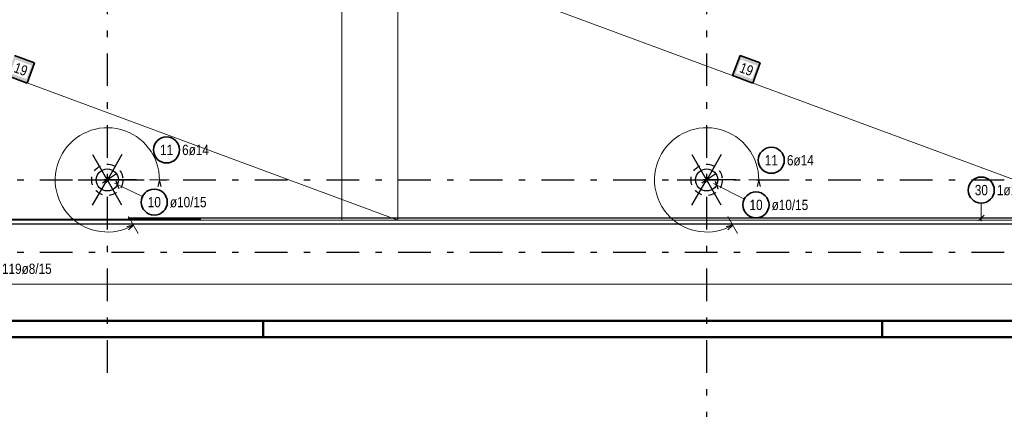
# Model space of a CAD drawing. Header units: millimetres. Extents: x -4 to 113, y -17 to 52.
# Tile 17 of 91: x 25 to 40, y -1 to 5. Entities that reach past the tile are written whole.
import ezdxf

# ---------------------------------------------------------------- set-up
doc = ezdxf.new("R2010")
doc.units = ezdxf.units.MM
doc.linetypes.add('DASHDOTX2', pattern=[2, 1, -0.5, 0, -0.5])
doc.linetypes.add('HIDDEN', pattern=[0.375, 0.25, -0.125])
for name, color, linetype, lineweight in [('Achsen', 7, 'Continuous', 20), ('Mattenbewehrung', 7, 'Continuous', 20), ('Stabstahl', 7, 'Continuous', 20)]:
    doc.layers.add(name, color=color, linetype=linetype, lineweight=lineweight)
doc.styles.add('Arial Narrow', font='ARIALN.TTF')

msp = doc.modelspace()

# ---------------------------------------------------------------- hatches: boundary and pattern name
at = {"layer": 'Mattenbewehrung', "lineweight": 35, "true_color": 0xffffff}
for points in [[(25.490544, 4.205182), (25.181049, 4.319695), (25.066536, 4.0102), (25.376031, 3.895688)], [(36.630536, 4.205179), (36.321041, 4.319692), (36.206528, 4.010198), (36.516023, 3.895685)]]:
    msp.add_hatch(color=7, dxfattribs=at).paths.add_polyline_path(points)

# ---------------------------------------------------------------- linework, layer by layer
at = {"color": 5, "linetype": 'Continuous', "lineweight": 18, "ltscale": 0.5}
msp.add_line((40.023212, 2.053878), (40.023212, 1.776015), dxfattribs=at)
at = {"color": 3, "linetype": 'Continuous', "lineweight": 25, "ltscale": 0.5}
for p, q in [((26.928817, 1.826015), (46.928817, 1.826015)), ((39.979018, 1.78182), (40.067406, 1.870209)), ((8.041232, 1.810196), (28.041232, 1.810196))]:
    msp.add_line(p, q, dxfattribs=at)
at = {"color": 3, "linetype": 'Continuous', "lineweight": 25}
msp.add_line((44.756532, 1.730196), (7.866531, 1.730196), dxfattribs=at)
at = {"color": 4, "linetype": 'Continuous', "lineweight": 50}
for p, q in [((1, 0.25), (104.75, 0.25)), ((0, 0), (105, 0))]:
    msp.add_line(p, q, dxfattribs=at)
at = {"color": 4, "linetype": 'Continuous', "lineweight": 50, "ltscale": 0.2}
for p, q in [((29, 0), (29, 0.25)), ((38.5, 0), (38.5, 0.25))]:
    msp.add_line(p, q, dxfattribs=at)
at = {"color": 3, "linetype": 'HIDDEN', "lineweight": 25, "ltscale": 0.5}
for centre in [(26.607358, 2.410146), (35.807372, 2.410146)]:
    msp.add_circle(centre, 0.24, dxfattribs=at)
at = {"color": 2, "linetype": 'Continuous', "lineweight": 35, "ltscale": 0.5}
msp.add_circle((40.023212, 2.253878), 0.2, dxfattribs=at)
at = {"layer": 'Achsen', "color": 3, "linetype": 'DASHDOTX2', "lineweight": 25, "ltscale": 0.5}
for p, q in [((26.607324, 39.55094), (26.607324, -0.69339)), ((35.807324, 39.55094), (35.807324, -6.857)), ((3.573324, 2.410196), (49.410516, 2.410196)), ((3.573324, 1.300196), (49.410516, 1.300196))]:
    msp.add_line(p, q, dxfattribs=at)
at = {"layer": 'Mattenbewehrung', "color": 7, "linetype": 'Continuous', "lineweight": 18, "ltscale": 0.5}
for p, q in [((31.066536, 1.790201), (19.066536, 6.230198)), ((30.206528, 6.230196), (30.206528, 1.790198)), ((42.206528, 1.790198), (30.206528, 6.230196)), ((31.066536, 1.790201), (31.066536, 6.230201)), ((19.066536, 1.790201), (31.066536, 1.790201)), ((30.206528, 1.790198), (42.206528, 1.790198)), ((30.206528, 1.790198), (30.206528, 1.790198))]:
    msp.add_line(p, q, dxfattribs=at)
at = {"layer": 'Mattenbewehrung', "color": 2, "linetype": 'Continuous', "lineweight": 35, "ltscale": 0.5}
for p, q in [((25.490544, 4.205182), (25.181049, 4.319695)), ((36.321041, 4.319692), (36.206528, 4.010198)), ((36.630536, 4.205179), (36.321041, 4.319692)), ((25.376031, 3.895688), (25.490544, 4.205182)), ((36.516023, 3.895685), (36.630536, 4.205179)), ((25.066536, 4.0102), (25.376031, 3.895688)), ((36.206528, 4.010198), (36.516023, 3.895685))]:
    msp.add_line(p, q, dxfattribs=at)
at = {"layer": 'Stabstahl', "color": 3, "linetype": 'Continuous', "lineweight": 25, "ltscale": 0.5}
for p, q in [((26.382367, 2.799778), (26.632367, 2.366778)), ((26.832367, 2.799778), (26.582367, 2.366778)), ((35.582381, 2.799778), (35.832381, 2.366778)), ((36.032381, 2.799778), (35.782381, 2.366778)), ((26.382367, 2.020378), (26.632367, 2.453378)), ((26.748808, 2.504479), (26.532498, 2.360222)), ((26.832367, 2.020378), (26.582367, 2.453378)), ((35.582381, 2.020378), (35.832381, 2.453378)), ((35.948821, 2.504479), (35.732512, 2.360222)), ((36.032381, 2.020378), (35.782381, 2.453378)), ((26.157367, 2.410178), (26.657367, 2.410178)), ((26.517378, 2.410146), (26.777378, 2.410146)), ((27.057367, 2.410178), (26.557367, 2.410178)), ((26.740001, 2.39632), (26.782131, 2.278634)), ((27.407358, 2.410202), (27.38057, 2.3102)), ((27.43416, 2.310204), (27.407358, 2.410202)), ((35.357381, 2.410178), (35.857381, 2.410178)), ((35.717392, 2.410146), (35.977392, 2.410146)), ((36.257381, 2.410178), (35.757381, 2.410178)), ((35.939596, 2.392768), (35.978554, 2.273994)), ((36.607372, 2.410202), (36.580584, 2.3102)), ((36.634173, 2.310204), (36.607372, 2.410202)), ((27.007326, 1.717307), (26.907325, 1.690517)), ((26.934118, 1.644106), (27.007326, 1.717307)), ((36.20734, 1.717307), (36.107339, 1.690517)), ((36.134131, 1.644106), (36.20734, 1.717307))]:
    msp.add_line(p, q, dxfattribs=at)
at = {"layer": 'Stabstahl', "color": 5, "linetype": 'Continuous', "lineweight": 18, "ltscale": 0.5}
for p, q in [((27.147234, 2.154908), (26.715863, 2.358848)), ((27.557358, 2.410213), (27.257358, 2.410192)), ((36.386545, 2.117073), (35.914462, 2.355956)), ((36.757372, 2.410213), (36.457372, 2.410192)), ((27.08232, 1.5874), (26.932332, 1.847215)), ((36.282334, 1.5874), (36.132346, 1.847215)), ((43.348532, 0.811003), (7.974555, 0.811003))]:
    msp.add_line(p, q, dxfattribs=at)
at = {"layer": 'Stabstahl', "color": 2, "linetype": 'Continuous', "lineweight": 35, "ltscale": 0.5}
for centre in [(27.51569, 2.870291), (36.799894, 2.711468), (27.328045, 2.069426), (36.564998, 2.026772)]:
    msp.add_circle(centre, 0.2, dxfattribs=at)
at = {"layer": 'Stabstahl', "color": 3, "linetype": 'Continuous', "lineweight": 25, "ltscale": 0.5}
for centre in [(26.607358, 2.410146), (35.807372, 2.410146)]:
    msp.add_circle(centre, 0.17002, dxfattribs=at)
at = {"layer": 'Stabstahl', "color": 5, "linetype": 'Continuous', "lineweight": 18, "ltscale": 0.5}
for centre in [(26.607358, 2.410146), (35.807372, 2.410146)]:
    msp.add_arc(centre, 0.8, 0.004036, 299.997377, dxfattribs=at)

# ---------------------------------------------------------------- texts
at = {"color": 2, "lineweight": 35, "char_height": 0.1575, "attachment_point": 1, "line_spacing_factor": 0.9, "style": 'Arial Narrow'}
for s, insert in [('30', (39.923987, 2.332628)), ('1ø12 o. + u.', (40.263212, 2.332628))]:
    msp.add_mtext(s, dxfattribs=dict(at, insert=insert))
at = {"layer": 'Stabstahl', "color": 2, "lineweight": 35, "char_height": 0.1575, "attachment_point": 1, "line_spacing_factor": 0.9, "style": 'Arial Narrow'}
for s, insert in [('11', (27.416465, 2.949041)), ('6ø14', (27.75569, 2.949041)), ('11', (36.700669, 2.790218)), ('6ø14', (37.039894, 2.790218)), ('10', (27.22882, 2.148176)), ('ø10/15', (27.568045, 2.148176)), ('ø10/15', (36.804998, 2.105522)), ('10', (36.465773, 2.105522))]:
    msp.add_mtext(s, dxfattribs=dict(at, insert=insert))
at = {"layer": 'Stabstahl', "color": 2, "lineweight": 35, "insert": (24.990292, 1.125373), "char_height": 0.1575, "attachment_point": 1, "line_spacing_factor": 0.9, "style": 'Arial Narrow', "bg_fill": 3, "box_fill_scale": 1.2, "bg_fill_color": 256, "bg_fill_true_color": 13158600, "bg_fill_transparency": 0}
msp.add_mtext('119ø8/15', dxfattribs=at)

# ---------------------------------------------------------------- next in the draw order: texts
at = {"layer": 'Mattenbewehrung', "color": 2, "lineweight": 35, "char_height": 0.1575, "attachment_point": 1, "rotation": 339.6955363, "line_spacing_factor": 0.9, "style": 'Arial Narrow', "bg_fill": 3, "box_fill_scale": 1.2, "bg_fill_color": 256, "bg_fill_true_color": 13158600, "bg_fill_transparency": 0}
for insert in [(25.212808, 4.21598), (36.3528, 4.215977)]:
    msp.add_mtext('19', dxfattribs=dict(at, insert=insert))

doc.saveas('drawing.dxf')
